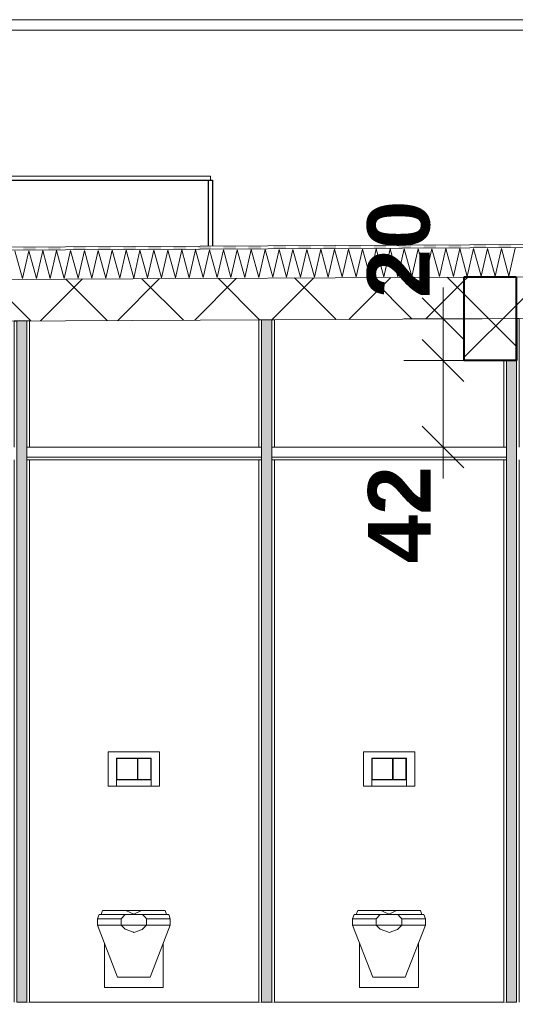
# Model space of a CAD drawing. Header units: millimetres. Extents: x -58263 to 69124, y -53000 to 22363.
# Tile 18 of 29: x -19013 to -16636, y 3550 to 8270. Entities that reach past the tile are written whole.
import ezdxf

# ---------------------------------------------------------------- set-up
doc = ezdxf.new("R2010")
doc.units = ezdxf.units.MM
doc.header["$MEASUREMENT"] = 0
doc.linetypes.add('Wipeout_Contour', pattern=[1000, 0, -1000])
for name, color, linetype in [('Nouveau_2D - Cotations pour 100ème', 7, 'Continuous'), ('Nouveau__Constr - Poutres', 7, 'Continuous'), ('Nouveau__Murs ext - Bardages', 7, 'Continuous'), ('Nouveau__Murs int non porteurs - Cloisons', 7, 'Continuous'), ('Nouveau__Plafonds', 7, 'Continuous'), ('Nouveau__Sols - Dalles', 7, 'Continuous'), ('Nouveau__Toits - Toitures', 7, 'Continuous'), ('Nouveau_Eq tech - App Sanitaire', 7, 'Continuous'), ('Nouveau_Exter - Environnement', 7, 'Continuous')]:
    doc.layers.add(name, color=color, linetype=linetype)
doc.styles.add('STYLE_GENERE_2', font='arial.ttf')
doc.dimstyles.new('STYLE_GENERE__1', dxfattribs={"dimtxt": 300, "dimasz": 190, "dimexe": 0.18, "dimexo": 989.657151, "dimgap": 0, "dimtad": 1, "dimlfac": 0.001, "dimzin": 0, "dimdsep": 46, "dimtxsty": 'STYLE_GENERE_2', "dimblk": 'ARROWHEAD_6', "dimblk1": 'ARROWHEAD_6', "dimblk2": 'ARROWHEAD_6', "dimcen": 0.09, "dimclrd": 7, "dimclre": 7, "dimclrt": 7, "dimazin": 0, "dimtfac": 1, "dimtdec": 4, "dimtmove": 0, "dimatfit": 3, "dimfxl": 0, "dimtolj": 1, "dimtzin": 0, "dimarcsym": 0})
doc.dimstyles.new('STYLE_GENERE__4', dxfattribs={"dimtxt": 300, "dimasz": 190, "dimexe": 0.18, "dimexo": 5949.227272, "dimgap": 0, "dimtad": 1, "dimlfac": 0.001, "dimzin": 0, "dimdsep": 46, "dimtxsty": 'STYLE_GENERE_2', "dimblk": 'ARROWHEAD_6', "dimblk1": 'ARROWHEAD_6', "dimblk2": 'ARROWHEAD_6', "dimcen": 0.09, "dimclrd": 7, "dimclre": 7, "dimclrt": 7, "dimazin": 0, "dimtfac": 1, "dimtdec": 4, "dimtmove": 0, "dimatfit": 3, "dimfxl": 0, "dimtolj": 1, "dimtzin": 0, "dimarcsym": 0})
pattern_1 = [(45, (0, 0), (-183.8478, 183.8478), []), (135, (0, 0), (183.8478, 183.8478), [])]

# ---------------------------------------------------------------- blocks, each defined once
blk = doc.blocks.new('Élément de coupe_21')
at = {"layer": 'Nouveau__Murs ext - Bardages', "color": 7, "linetype": 'Continuous', "lineweight": 13}
for p, q in [((-11184.6, 8270), (-27030.6, 8270)), ((-11184.6, 8220), (-27030.6, 8220))]:
    blk.add_line(p, q, dxfattribs=at)
blk = doc.blocks.new('Élément de coupe_22')
at = {"layer": 'Nouveau__Sols - Dalles', "color": 7, "linetype": 'Continuous', "lineweight": 5}
for p, q in [((-18965.6, 3560), (-18978.6, 3560)), ((-17865.6, 3560), (-18965.6, 3560)), ((-17852.6, 3560), (-17865.6, 3560)), ((-17791.6, 3560), (-17804.6, 3560)), ((-16691.6, 3560), (-17791.6, 3560)), ((-16678.6, 3560), (-16691.6, 3560))]:
    blk.add_line(p, q, dxfattribs=at)
blk = doc.blocks.new('*X35')
at = {"layer": 'Nouveau__Murs int non porteurs - Cloisons', "linetype": 'Continuous', "lineweight": 5}
blk.add_hatch(color=250, dxfattribs=at).paths.add_polyline_path([(-16678.6, 3560), (-16630.6, 3560), (-16630.6, 6160), (-16630.6, 6221), (-16630.6, 6837.6), (-16632.6, 6837.6), (-16632.6, 6636.2), (-16678.6, 6636.2), (-16678.6, 6221), (-16678.6, 6160)])
blk = doc.blocks.new('Élément de coupe_25')
at = {"color": 254, "linetype": 'Wipeout_Contour', "lineweight": 0, "ltscale": 71450.507758}
blk.add_wipeout([(-16617.6, 6837.6), (-16630.6, 6837.6), (-16630.6, 6221), (-16617.6, 6221)], dxfattribs=at).dxf.layer = 'Nouveau__Murs int non porteurs - Cloisons'
at = {"color": 254, "linetype": 'Wipeout_Contour', "lineweight": 0, "ltscale": 71526.901369}
blk.add_wipeout([(-16691.6, 6221), (-16678.6, 6221), (-16678.6, 6636.2), (-16691.6, 6636.2)], dxfattribs=at).dxf.layer = 'Nouveau__Murs int non porteurs - Cloisons'
at = {"color": 254, "linetype": 'Wipeout_Contour', "lineweight": 0, "ltscale": 69693.022886}
blk.add_wipeout([(-16691.6, 3560), (-16678.6, 3560), (-16678.6, 6160), (-16691.6, 6160)], dxfattribs=at).dxf.layer = 'Nouveau__Murs int non porteurs - Cloisons'
at = {"color": 254, "linetype": 'Wipeout_Contour', "lineweight": 0, "ltscale": 69459.294242}
blk.add_wipeout([(-16617.6, 6160), (-16630.6, 6160), (-16630.6, 3560), (-16617.6, 3560)], dxfattribs=at).dxf.layer = 'Nouveau__Murs int non porteurs - Cloisons'
at = {"color": 254, "linetype": 'Wipeout_Contour', "lineweight": 0, "ltscale": 176957.238249}
blk.add_wipeout([(-16678.6, 3560), (-16630.6, 3560), (-16630.6, 6160), (-16630.6, 6221), (-16630.6, 6837.6), (-16632.6, 6837.6), (-16632.6, 6636.2), (-16678.6, 6636.2), (-16678.6, 6221), (-16678.6, 6160)], dxfattribs=at).dxf.layer = 'Nouveau__Murs int non porteurs - Cloisons'
at = {"layer": 'Nouveau__Murs int non porteurs - Cloisons', "color": 7, "linetype": 'Continuous', "lineweight": 13}
for p, q in [((-16630.6, 6837.6), (-16632.6, 6837.6)), ((-16630.6, 3560), (-16678.6, 3560))]:
    blk.add_line(p, q, dxfattribs=at)
at = {"layer": 'Nouveau__Murs int non porteurs - Cloisons', "color": 7, "linetype": 'Continuous', "lineweight": 5}
for p, q in [((-16617.6, 6837.6), (-16630.6, 6837.6)), ((-16617.6, 6837.6), (-16617.6, 6221)), ((-16691.6, 6636.2), (-16691.6, 6221)), ((-16691.6, 6160), (-16691.6, 3560)), ((-16617.6, 6160), (-16617.6, 3560))]:
    blk.add_line(p, q, dxfattribs=at)
at = {"layer": 'Nouveau__Murs int non porteurs - Cloisons', "color": 7, "linetype": 'Continuous', "lineweight": 13, "flags": 128}
for points in [[(-16630.6, 6837.6), (-16630.6, 6221), (-16630.6, 6173), (-16630.6, 6160), (-16630.6, 3560)], [(-16678.6, 6636.2), (-16678.6, 6221), (-16678.6, 6173), (-16678.6, 6160), (-16678.6, 3560)]]:
    blk.add_lwpolyline(points, dxfattribs=at)
at = {"layer": 'Nouveau__Murs int non porteurs - Cloisons', "lineweight": 0}
blk.add_blockref('*X35', (0, 0), dxfattribs=at)
blk = doc.blocks.new('Élément de coupe_28')
at = {"layer": 'Nouveau_Exter - Environnement', "color": 7, "linetype": 'Continuous', "lineweight": 30}
for p, q in [((-18107.6, 7500), (-18097.6, 7500)), ((-18097.6, 7500), (-18087.6, 7500)), ((-18087.6, 7500), (-18087.6, 7185.2))]:
    blk.add_line(p, q, dxfattribs=at)
blk = doc.blocks.new('Élément de coupe_29')
at = {"layer": 'Nouveau_Exter - Environnement', "color": 7, "linetype": 'Continuous', "lineweight": 30}
for p, q in [((-20107.6, 7500), (-20107.6, 7175.1)), ((-20107.6, 7500), (-18107.6, 7500)), ((-18107.6, 7185.1), (-18107.6, 7500))]:
    blk.add_line(p, q, dxfattribs=at)
blk = doc.blocks.new('Élément de coupe_70')
at = {"layer": 'Nouveau__Sols - Dalles', "color": 7, "linetype": 'Continuous', "lineweight": 13}
for p, q in [((-20124.6, 7500), (-20124.6, 7520)), ((-20124.6, 7520), (-18097.6, 7520)), ((-18097.6, 7500), (-18097.6, 7520)), ((-20124.6, 7500), (-20107.6, 7500))]:
    blk.add_line(p, q, dxfattribs=at)
blk = doc.blocks.new('*X91')
at = {"layer": 'Nouveau__Murs int non porteurs - Cloisons', "linetype": 'Continuous', "lineweight": 5}
blk.add_hatch(color=250, dxfattribs=at).paths.add_polyline_path([(-17852.6, 6221), (-17852.6, 6160), (-17852.6, 3560), (-17804.6, 3560), (-17804.6, 6160), (-17804.6, 6221), (-17804.6, 6831.7), (-17852.6, 6831.7)])
blk = doc.blocks.new('Élément de coupe_78')
at = {"color": 254, "linetype": 'Wipeout_Contour', "lineweight": 0, "ltscale": 76065.405405}
blk.add_wipeout([(-17852.6, 6831.7), (-17865.6, 6831.7), (-17865.6, 6221), (-17852.6, 6221)], dxfattribs=at).dxf.layer = 'Nouveau__Murs int non porteurs - Cloisons'
at = {"color": 254, "linetype": 'Wipeout_Contour', "lineweight": 0, "ltscale": 75836.293948}
blk.add_wipeout([(-17804.6, 6221), (-17791.6, 6221), (-17791.6, 6831.7), (-17804.6, 6831.7)], dxfattribs=at).dxf.layer = 'Nouveau__Murs int non porteurs - Cloisons'
at = {"color": 254, "linetype": 'Wipeout_Contour', "lineweight": 0, "ltscale": 74204.048646}
blk.add_wipeout([(-17852.6, 6160), (-17865.6, 6160), (-17865.6, 3560), (-17852.6, 3560)], dxfattribs=at).dxf.layer = 'Nouveau__Murs int non porteurs - Cloisons'
at = {"color": 254, "linetype": 'Wipeout_Contour', "lineweight": 0, "ltscale": 73969.099506}
blk.add_wipeout([(-17804.6, 3560), (-17791.6, 3560), (-17791.6, 6160), (-17804.6, 6160)], dxfattribs=at).dxf.layer = 'Nouveau__Murs int non porteurs - Cloisons'
at = {"color": 254, "linetype": 'Wipeout_Contour', "lineweight": 0, "ltscale": 150037.86842}
blk.add_wipeout([(-17852.6, 6221), (-17852.6, 6160), (-17852.6, 3560), (-17804.6, 3560), (-17804.6, 6160), (-17804.6, 6221), (-17804.6, 6831.7), (-17852.6, 6831.7)], dxfattribs=at).dxf.layer = 'Nouveau__Murs int non porteurs - Cloisons'
at = {"layer": 'Nouveau__Murs int non porteurs - Cloisons', "color": 7, "linetype": 'Continuous', "lineweight": 5}
for p, q in [((-17865.6, 6831.7), (-17865.6, 6221)), ((-17852.6, 6831.7), (-17865.6, 6831.7)), ((-17791.6, 6831.7), (-17804.6, 6831.7)), ((-17791.6, 6831.7), (-17791.6, 6221)), ((-17865.6, 6160), (-17865.6, 3560)), ((-17791.6, 6160), (-17791.6, 3560))]:
    blk.add_line(p, q, dxfattribs=at)
at = {"layer": 'Nouveau__Murs int non porteurs - Cloisons', "color": 7, "linetype": 'Continuous', "lineweight": 13}
for p, q in [((-17804.6, 6831.7), (-17852.6, 6831.7)), ((-17804.6, 3560), (-17852.6, 3560))]:
    blk.add_line(p, q, dxfattribs=at)
at = {"layer": 'Nouveau__Murs int non porteurs - Cloisons', "color": 7, "linetype": 'Continuous', "lineweight": 13, "flags": 128}
for points in [[(-17852.6, 6831.7), (-17852.6, 6221), (-17852.6, 6173), (-17852.6, 6160), (-17852.6, 3560)], [(-17804.6, 6831.7), (-17804.6, 6221), (-17804.6, 6173), (-17804.6, 6160), (-17804.6, 3560)]]:
    blk.add_lwpolyline(points, dxfattribs=at)
at = {"layer": 'Nouveau__Murs int non porteurs - Cloisons', "lineweight": 0}
blk.add_blockref('*X91', (0, 0), dxfattribs=at)
blk = doc.blocks.new('*X93')
at = {"layer": 'Nouveau__Murs int non porteurs - Cloisons', "linetype": 'Continuous', "lineweight": 5}
blk.add_hatch(color=250, dxfattribs=at).paths.add_polyline_path([(-19026.6, 6221), (-19026.6, 6160), (-19026.6, 3560), (-18978.6, 3560), (-18978.6, 6160), (-18978.6, 6221), (-18978.6, 6825.8), (-19026.6, 6825.8)])
blk = doc.blocks.new('Élément de coupe_79')
at = {"color": 254, "linetype": 'Wipeout_Contour', "lineweight": 0, "ltscale": 80487.937225}
blk.add_wipeout([(-19026.6, 6825.8), (-19039.6, 6825.8), (-19039.6, 6221), (-19026.6, 6221)], dxfattribs=at).dxf.layer = 'Nouveau__Murs int non porteurs - Cloisons'
at = {"color": 254, "linetype": 'Wipeout_Contour', "lineweight": 0, "ltscale": 80257.17505}
blk.add_wipeout([(-18978.6, 6221), (-18965.6, 6221), (-18965.6, 6825.8), (-18978.6, 6825.8)], dxfattribs=at).dxf.layer = 'Nouveau__Murs int non porteurs - Cloisons'
at = {"color": 254, "linetype": 'Wipeout_Contour', "lineweight": 0, "ltscale": 78736.457493}
blk.add_wipeout([(-19026.6, 6160), (-19039.6, 6160), (-19039.6, 3560), (-19026.6, 3560)], dxfattribs=at).dxf.layer = 'Nouveau__Murs int non porteurs - Cloisons'
at = {"color": 254, "linetype": 'Wipeout_Contour', "lineweight": 0, "ltscale": 78500.489283}
blk.add_wipeout([(-18978.6, 3560), (-18965.6, 3560), (-18965.6, 6160), (-18978.6, 6160)], dxfattribs=at).dxf.layer = 'Nouveau__Murs int non porteurs - Cloisons'
at = {"color": 254, "linetype": 'Wipeout_Contour', "lineweight": 0, "ltscale": 158991.452184}
blk.add_wipeout([(-19026.6, 6221), (-19026.6, 6160), (-19026.6, 3560), (-18978.6, 3560), (-18978.6, 6160), (-18978.6, 6221), (-18978.6, 6825.8), (-19026.6, 6825.8)], dxfattribs=at).dxf.layer = 'Nouveau__Murs int non porteurs - Cloisons'
at = {"layer": 'Nouveau__Murs int non porteurs - Cloisons', "color": 7, "linetype": 'Continuous', "lineweight": 5}
for p, q in [((-19039.6, 6825.8), (-19039.6, 6221)), ((-19026.6, 6825.8), (-19039.6, 6825.8)), ((-18965.6, 6825.8), (-18978.6, 6825.8)), ((-18965.6, 6825.8), (-18965.6, 6221)), ((-19039.6, 6160), (-19039.6, 3560)), ((-18965.6, 6160), (-18965.6, 3560))]:
    blk.add_line(p, q, dxfattribs=at)
at = {"layer": 'Nouveau__Murs int non porteurs - Cloisons', "color": 7, "linetype": 'Continuous', "lineweight": 13}
for p, q in [((-18978.6, 6825.8), (-19026.6, 6825.8)), ((-18978.6, 3560), (-19026.6, 3560))]:
    blk.add_line(p, q, dxfattribs=at)
at = {"layer": 'Nouveau__Murs int non porteurs - Cloisons', "color": 7, "linetype": 'Continuous', "lineweight": 13, "flags": 128}
for points in [[(-19026.6, 6825.8), (-19026.6, 6221), (-19026.6, 6173), (-19026.6, 6160), (-19026.6, 3560)], [(-18978.6, 6825.8), (-18978.6, 6221), (-18978.6, 6173), (-18978.6, 6160), (-18978.6, 3560)]]:
    blk.add_lwpolyline(points, dxfattribs=at)
at = {"layer": 'Nouveau__Murs int non porteurs - Cloisons', "lineweight": 0}
blk.add_blockref('*X93', (0, 0), dxfattribs=at)
blk = doc.blocks.new('Élément de coupe_89')
at = {"layer": 'Nouveau_Eq tech - App Sanitaire', "color": 251, "linetype": 'Continuous', "lineweight": 13}
for p, q in [((-18342.6, 4760), (-18588.6, 4760)), ((-18588.6, 4760), (-18588.6, 4596)), ((-18548.6, 4596), (-18548.6, 4730)), ((-18548.6, 4730), (-18382.6, 4730)), ((-18448.6, 4728), (-18546.6, 4728)), ((-18546.6, 4728), (-18546.6, 4628)), ((-18448.6, 4628), (-18448.6, 4728)), ((-18446.6, 4728), (-18446.6, 4628)), ((-18384.6, 4728), (-18446.6, 4728)), ((-18384.6, 4628), (-18384.6, 4728)), ((-18382.6, 4730), (-18382.6, 4596)), ((-18342.6, 4596), (-18342.6, 4760)), ((-18548.6, 4626), (-18382.6, 4626)), ((-18546.6, 4628), (-18448.6, 4628)), ((-18446.6, 4628), (-18384.6, 4628)), ((-18588.6, 4596), (-18548.6, 4596)), ((-18548.6, 4596), (-18382.6, 4596)), ((-18382.6, 4596), (-18342.6, 4596)), ((-18640.4, 3960), (-18632.6, 3980)), ((-18632.6, 3980), (-18628.4, 3980)), ((-18628.4, 3980), (-18618.6, 3980)), ((-18622.9, 3980), (-18615.9, 4000)), ((-18618.6, 3980), (-18603.4, 3980)), ((-18615.9, 4000), (-18612.1, 4000)), ((-18612.1, 4000), (-18603.3, 4000)), ((-18603.4, 3980), (-18579.4, 3980)), ((-18603.3, 4000), (-18589.6, 4000)), ((-18589.6, 4000), (-18568, 4000)), ((-18579.4, 3980), (-18546.6, 3980)), ((-18568, 4000), (-18538.5, 4000)), ((-18546.6, 3980), (-18507.8, 3980)), ((-18538.5, 4000), (-18503.6, 4000)), ((-18427.5, 4000), (-18392.6, 4000)), ((-18423.3, 3980), (-18384.5, 3980)), ((-18392.6, 4000), (-18363.2, 4000)), ((-18384.5, 3980), (-18351.8, 3980)), ((-18363.2, 4000), (-18341.5, 4000)), ((-18351.8, 3980), (-18327.8, 3980)), ((-18341.5, 4000), (-18327.9, 4000)), ((-18327.9, 4000), (-18319, 4000)), ((-18327.8, 3980), (-18312.6, 3980)), ((-18319, 4000), (-18315.2, 4000)), ((-18308.2, 3980), (-18315.2, 4000)), ((-18312.6, 3980), (-18302.8, 3980)), ((-18302.8, 3980), (-18298.5, 3980)), ((-18290.7, 3960), (-18298.5, 3980)), ((-18640.4, 3930), (-18640.4, 3960)), ((-18640.4, 3960), (-18636, 3960)), ((-18640.4, 3930), (-18636, 3930)), ((-18543.4, 3680), (-18640.4, 3930)), ((-18636, 3960), (-18626, 3960)), ((-18636, 3930), (-18626, 3930)), ((-18626, 3960), (-18610.3, 3960)), ((-18626, 3930), (-18610.3, 3930)), ((-18610.3, 3960), (-18585.1, 3960)), ((-18610.3, 3930), (-18585.1, 3930)), ((-18585.1, 3960), (-18550.7, 3960)), ((-18585.1, 3930), (-18550.7, 3930)), ((-18550.7, 3960), (-18526.9, 3960)), ((-18550.7, 3930), (-18526.9, 3930)), ((-18404.2, 3960), (-18380.4, 3960)), ((-18404.2, 3930), (-18380.4, 3930)), ((-18387.7, 3680), (-18290.7, 3930)), ((-18380.4, 3960), (-18346, 3960)), ((-18380.4, 3930), (-18346, 3930)), ((-18346, 3960), (-18320.8, 3960)), ((-18346, 3930), (-18320.8, 3930)), ((-18320.8, 3960), (-18305.2, 3960)), ((-18320.8, 3930), (-18305.2, 3930)), ((-18305.2, 3960), (-18295.1, 3960)), ((-18305.2, 3930), (-18295.1, 3930)), ((-18295.1, 3960), (-18290.7, 3960)), ((-18295.1, 3930), (-18290.7, 3930)), ((-18290.7, 3930), (-18290.7, 3960)), ((-18606.6, 3630), (-18606.6, 3842.9)), ((-18324.5, 3630), (-18324.5, 3842.9)), ((-18543.4, 3680), (-18540.5, 3680)), ((-18540.5, 3680), (-18533.8, 3680)), ((-18533.8, 3680), (-18523.4, 3680)), ((-18523.4, 3680), (-18513.3, 3680)), ((-18513.3, 3680), (-18499.6, 3680)), ((-18499.6, 3680), (-18483.3, 3680)), ((-18483.3, 3680), (-18465.6, 3680)), ((-18465.6, 3680), (-18447.9, 3680)), ((-18447.9, 3680), (-18431.5, 3680)), ((-18431.5, 3680), (-18417.8, 3680)), ((-18417.8, 3680), (-18407.7, 3680)), ((-18407.7, 3680), (-18397.3, 3680)), ((-18397.3, 3680), (-18390.6, 3680)), ((-18390.6, 3680), (-18387.7, 3680)), ((-18606.6, 3630), (-18324.5, 3630))]:
    blk.add_line(p, q, dxfattribs=at)
at = {"layer": 'Nouveau_Eq tech - App Sanitaire', "color": 7, "linetype": 'Continuous', "lineweight": 18}
for p, q in [((-18423.3, 3980), (-18507.8, 3980)), ((-18427.5, 4000), (-18503.6, 4000)), ((-18427.5, 4000), (-18427.6, 3999.9)), ((-18526.9, 3960), (-18526.9, 3930)), ((-18404.2, 3930), (-18526.9, 3930)), ((-18423.4, 3909.8), (-18404.2, 3930)), ((-18404.2, 3960), (-18404.2, 3930))]:
    blk.add_line(p, q, dxfattribs=at)
at = {"layer": 'Nouveau_Eq tech - App Sanitaire', "color": 7, "linetype": 'Continuous', "lineweight": 18, "flags": 128}
for points in [[(-18507.8, 3980), (-18507.9, 3979.9), (-18526.9, 3960)], [(-18503.6, 4000), (-18503.6, 4000), (-18503.5, 3999.9)], [(-18503.5, 3999.9), (-18483.6, 3990.9), (-18465.6, 3982.8)], [(-18427.6, 3999.9), (-18429.3, 3999.1), (-18465.6, 3982.8)], [(-18423.3, 3980), (-18410.1, 3966.1), (-18404.2, 3960)], [(-18526.9, 3930), (-18509.1, 3911.3), (-18507.7, 3909.8)], [(-18507.7, 3909.8), (-18468, 3895.5), (-18465.6, 3894.6)], [(-18465.6, 3894.6), (-18425, 3909.3), (-18423.4, 3909.8)]]:
    blk.add_lwpolyline(points, dxfattribs=at)
blk = doc.blocks.new('Élément de coupe_90')
at = {"layer": 'Nouveau_Eq tech - App Sanitaire', "color": 251, "linetype": 'Continuous', "lineweight": 13}
for p, q in [((-17118.6, 4760), (-17364.6, 4760)), ((-17364.6, 4760), (-17364.6, 4596)), ((-17324.6, 4596), (-17324.6, 4730)), ((-17324.6, 4730), (-17158.6, 4730)), ((-17224.6, 4728), (-17322.6, 4728)), ((-17322.6, 4728), (-17322.6, 4628)), ((-17224.6, 4628), (-17224.6, 4728)), ((-17222.6, 4728), (-17222.6, 4628)), ((-17160.6, 4728), (-17222.6, 4728)), ((-17160.6, 4628), (-17160.6, 4728)), ((-17158.6, 4730), (-17158.6, 4596)), ((-17118.6, 4596), (-17118.6, 4760)), ((-17324.6, 4626), (-17158.6, 4626)), ((-17322.6, 4628), (-17224.6, 4628)), ((-17222.6, 4628), (-17160.6, 4628)), ((-17364.6, 4596), (-17324.6, 4596)), ((-17324.6, 4596), (-17158.6, 4596)), ((-17158.6, 4596), (-17118.6, 4596)), ((-17416.4, 3960), (-17408.6, 3980)), ((-17408.6, 3980), (-17404.4, 3980)), ((-17404.4, 3980), (-17394.6, 3980)), ((-17398.9, 3980), (-17391.9, 4000)), ((-17394.6, 3980), (-17379.4, 3980)), ((-17391.9, 4000), (-17388.1, 4000)), ((-17388.1, 4000), (-17379.3, 4000)), ((-17379.4, 3980), (-17355.4, 3980)), ((-17379.3, 4000), (-17365.6, 4000)), ((-17365.6, 4000), (-17344, 4000)), ((-17355.4, 3980), (-17322.6, 3980)), ((-17344, 4000), (-17314.5, 4000)), ((-17322.6, 3980), (-17283.8, 3980)), ((-17314.5, 4000), (-17279.6, 4000)), ((-17203.5, 4000), (-17168.6, 4000)), ((-17199.3, 3980), (-17160.5, 3980)), ((-17168.6, 4000), (-17139.2, 4000)), ((-17160.5, 3980), (-17127.8, 3980)), ((-17139.2, 4000), (-17117.5, 4000)), ((-17127.8, 3980), (-17103.8, 3980)), ((-17117.5, 4000), (-17103.9, 4000)), ((-17103.9, 4000), (-17095, 4000)), ((-17103.8, 3980), (-17088.6, 3980)), ((-17095, 4000), (-17091.2, 4000)), ((-17084.2, 3980), (-17091.2, 4000)), ((-17088.6, 3980), (-17078.8, 3980)), ((-17078.8, 3980), (-17074.5, 3980)), ((-17066.7, 3960), (-17074.5, 3980)), ((-17416.4, 3930), (-17416.4, 3960)), ((-17416.4, 3960), (-17412, 3960)), ((-17416.4, 3930), (-17412, 3930)), ((-17319.4, 3680), (-17416.4, 3930)), ((-17412, 3960), (-17402, 3960)), ((-17412, 3930), (-17402, 3930)), ((-17402, 3960), (-17386.3, 3960)), ((-17402, 3930), (-17386.3, 3930)), ((-17386.3, 3960), (-17361.1, 3960)), ((-17386.3, 3930), (-17361.1, 3930)), ((-17361.1, 3960), (-17326.7, 3960)), ((-17361.1, 3930), (-17326.7, 3930)), ((-17326.7, 3960), (-17302.9, 3960)), ((-17326.7, 3930), (-17302.9, 3930)), ((-17180.2, 3960), (-17156.4, 3960)), ((-17180.2, 3930), (-17156.4, 3930)), ((-17163.7, 3680), (-17066.7, 3930)), ((-17156.4, 3960), (-17122, 3960)), ((-17156.4, 3930), (-17122, 3930)), ((-17122, 3960), (-17096.8, 3960)), ((-17122, 3930), (-17096.8, 3930)), ((-17096.8, 3960), (-17081.2, 3960)), ((-17096.8, 3930), (-17081.2, 3930)), ((-17081.2, 3960), (-17071.1, 3960)), ((-17081.2, 3930), (-17071.1, 3930)), ((-17071.1, 3960), (-17066.7, 3960)), ((-17071.1, 3930), (-17066.7, 3930)), ((-17066.7, 3930), (-17066.7, 3960)), ((-17382.6, 3630), (-17382.6, 3842.9)), ((-17100.5, 3630), (-17100.5, 3842.9)), ((-17319.4, 3680), (-17316.5, 3680)), ((-17316.5, 3680), (-17309.8, 3680)), ((-17309.8, 3680), (-17299.4, 3680)), ((-17299.4, 3680), (-17289.3, 3680)), ((-17289.3, 3680), (-17275.6, 3680)), ((-17275.6, 3680), (-17259.3, 3680)), ((-17259.3, 3680), (-17241.6, 3680)), ((-17241.6, 3680), (-17223.9, 3680)), ((-17223.9, 3680), (-17207.5, 3680)), ((-17207.5, 3680), (-17193.8, 3680)), ((-17193.8, 3680), (-17183.7, 3680)), ((-17183.7, 3680), (-17173.3, 3680)), ((-17173.3, 3680), (-17166.6, 3680)), ((-17166.6, 3680), (-17163.7, 3680)), ((-17382.6, 3630), (-17100.5, 3630))]:
    blk.add_line(p, q, dxfattribs=at)
at = {"layer": 'Nouveau_Eq tech - App Sanitaire', "color": 7, "linetype": 'Continuous', "lineweight": 18}
for p, q in [((-17199.3, 3980), (-17283.8, 3980)), ((-17203.5, 4000), (-17279.6, 4000)), ((-17203.5, 4000), (-17203.6, 3999.9)), ((-17302.9, 3960), (-17302.9, 3930)), ((-17180.2, 3930), (-17302.9, 3930)), ((-17199.4, 3909.8), (-17180.2, 3930)), ((-17180.2, 3960), (-17180.2, 3930))]:
    blk.add_line(p, q, dxfattribs=at)
at = {"layer": 'Nouveau_Eq tech - App Sanitaire', "color": 7, "linetype": 'Continuous', "lineweight": 18, "flags": 128}
for points in [[(-17283.8, 3980), (-17283.9, 3979.9), (-17302.9, 3960)], [(-17279.6, 4000), (-17279.6, 4000), (-17279.5, 3999.9)], [(-17279.5, 3999.9), (-17259.6, 3990.9), (-17241.6, 3982.8)], [(-17203.6, 3999.9), (-17205.3, 3999.1), (-17241.6, 3982.8)], [(-17199.3, 3980), (-17186.1, 3966.1), (-17180.2, 3960)], [(-17302.9, 3930), (-17285.1, 3911.3), (-17283.7, 3909.8)], [(-17283.7, 3909.8), (-17244, 3895.5), (-17241.6, 3894.6)], [(-17241.6, 3894.6), (-17201, 3909.3), (-17199.4, 3909.8)]]:
    blk.add_lwpolyline(points, dxfattribs=at)
blk = doc.blocks.new('Élément de coupe_116')
at = {"layer": 'Nouveau__Constr - Poutres', "linetype": 'Continuous', "lineweight": 35}
h = blk.add_hatch(dxfattribs=at)
h.set_pattern_fill('Béton', style=0, pattern_type=2)
h.set_pattern_definition(pattern_1)
h.paths.add_polyline_path([(-16632.6, 7036.2), (-16882.6, 7036.2), (-16882.6, 6636.2), (-16632.6, 6636.2)])
at = {"layer": 'Nouveau__Constr - Poutres', "color": 7, "linetype": 'Continuous', "lineweight": 40}
for p, q in [((-16882.6, 7036.2), (-16882.6, 6636.2)), ((-16632.6, 7036.2), (-16882.6, 7036.2)), ((-16632.6, 7036.2), (-16632.6, 6837.6)), ((-16632.6, 6837.6), (-16632.6, 6636.2)), ((-16691.6, 6636.2), (-16882.6, 6636.2))]:
    blk.add_line(p, q, dxfattribs=at)
at = {"layer": 'Nouveau__Constr - Poutres', "color": 7, "linetype": 'Continuous', "lineweight": 40, "flags": 128}
blk.add_lwpolyline([(-16632.6, 6636.2), (-16678.6, 6636.2), (-16691.6, 6636.2)], dxfattribs=at)
blk = doc.blocks.new('Élément de coupe_155')
at = {"layer": 'Nouveau__Plafonds', "color": 7, "linetype": 'Continuous', "lineweight": 5}
for p, q in [((-18965.6, 6221), (-18978.6, 6221)), ((-17865.6, 6221), (-18965.6, 6221)), ((-17852.6, 6221), (-17865.6, 6221)), ((-17791.6, 6221), (-17804.6, 6221)), ((-16691.6, 6221), (-17791.6, 6221)), ((-16678.6, 6221), (-16691.6, 6221)), ((-17852.6, 6173), (-18978.6, 6173)), ((-18965.6, 6160), (-18978.6, 6160)), ((-17865.6, 6160), (-18965.6, 6160)), ((-17852.6, 6160), (-17865.6, 6160)), ((-16678.6, 6173), (-17804.6, 6173)), ((-17791.6, 6160), (-17804.6, 6160)), ((-16691.6, 6160), (-17791.6, 6160)), ((-16678.6, 6160), (-16691.6, 6160))]:
    blk.add_line(p, q, dxfattribs=at)
blk = doc.blocks.new('*X180')
at = {"layer": 'Nouveau__Toits - Toitures', "color": 250, "linetype": 'Continuous', "lineweight": 5}
for p, q in [((-19036, 7162.1), (-18999.7, 7029)), ((-18999.7, 7029), (-18969.4, 7162.4)), ((-18969.4, 7162.4), (-18933, 7029.4)), ((-18933, 7029.4), (-18902.7, 7162.8)), ((-18902.7, 7162.8), (-18866.3, 7029.7)), ((-18866.3, 7029.7), (-18836.1, 7163.1)), ((-18836.1, 7163.1), (-18799.7, 7030)), ((-18799.7, 7030), (-18769.4, 7163.4)), ((-18769.4, 7163.4), (-18733, 7030.4)), ((-18733, 7030.4), (-18702.7, 7163.8)), ((-18702.7, 7163.8), (-18666.3, 7030.7)), ((-18666.3, 7030.7), (-18636.1, 7164.1)), ((-18636.1, 7164.1), (-18599.7, 7031)), ((-18599.7, 7031), (-18569.4, 7164.4)), ((-18569.4, 7164.4), (-18533, 7031.4)), ((-18533, 7031.4), (-18502.7, 7164.8)), ((-18502.7, 7164.8), (-18466.4, 7031.7)), ((-18466.4, 7031.7), (-18436.1, 7165.1)), ((-18436.1, 7165.1), (-18399.7, 7032)), ((-18399.7, 7032), (-18369.4, 7165.4)), ((-18369.4, 7165.4), (-18333, 7032.4)), ((-18333, 7032.4), (-18302.7, 7165.8)), ((-18302.7, 7165.8), (-18266.4, 7032.7)), ((-18266.4, 7032.7), (-18236.1, 7166.1)), ((-18236.1, 7166.1), (-18199.7, 7033)), ((-18199.7, 7033), (-18169.4, 7166.4)), ((-18169.4, 7166.4), (-18133, 7033.4)), ((-18133, 7033.4), (-18102.7, 7166.8)), ((-18102.7, 7166.8), (-18066.4, 7033.7)), ((-18066.4, 7033.7), (-18036.1, 7167.1)), ((-18036.1, 7167.1), (-17999.7, 7034)), ((-17999.7, 7034), (-17969.4, 7167.4)), ((-17969.4, 7167.4), (-17933, 7034.4)), ((-17933, 7034.4), (-17902.7, 7167.8)), ((-17902.7, 7167.8), (-17866.4, 7034.7)), ((-17866.4, 7034.7), (-17836.1, 7168.1)), ((-17836.1, 7168.1), (-17799.7, 7035)), ((-17799.7, 7035), (-17769.4, 7168.4)), ((-17769.4, 7168.4), (-17733, 7035.4)), ((-17733, 7035.4), (-17702.7, 7168.8)), ((-17702.7, 7168.8), (-17666.4, 7035.7)), ((-17666.4, 7035.7), (-17636.1, 7169.1)), ((-17636.1, 7169.1), (-17599.7, 7036)), ((-17599.7, 7036), (-17569.4, 7169.4)), ((-17569.4, 7169.4), (-17533, 7036.4)), ((-17533, 7036.4), (-17502.7, 7169.8)), ((-17502.7, 7169.8), (-17466.4, 7036.7)), ((-17466.4, 7036.7), (-17436.1, 7170.1)), ((-17436.1, 7170.1), (-17399.7, 7037)), ((-17399.7, 7037), (-17369.4, 7170.4)), ((-17369.4, 7170.4), (-17333, 7037.4)), ((-17333, 7037.4), (-17302.7, 7170.8)), ((-17302.7, 7170.8), (-17266.4, 7037.7)), ((-17266.4, 7037.7), (-17236.1, 7171.1)), ((-17236.1, 7171.1), (-17199.7, 7038)), ((-17199.7, 7038), (-17169.4, 7171.4)), ((-17169.4, 7171.4), (-17133, 7038.4)), ((-17133, 7038.4), (-17102.7, 7171.8)), ((-17102.7, 7171.8), (-17066.4, 7038.7)), ((-17066.4, 7038.7), (-17036.1, 7172.1)), ((-17036.1, 7172.1), (-16999.7, 7039)), ((-16999.7, 7039), (-16969.4, 7172.4)), ((-16969.4, 7172.4), (-16933, 7039.4)), ((-16933, 7039.4), (-16902.7, 7172.8)), ((-16902.7, 7172.8), (-16866.4, 7039.7)), ((-16866.4, 7039.7), (-16836.1, 7173.1)), ((-16836.1, 7173.1), (-16799.7, 7040)), ((-16799.7, 7040), (-16769.4, 7173.4)), ((-16769.4, 7173.4), (-16733, 7040.4)), ((-16733, 7040.4), (-16702.7, 7173.8)), ((-16702.7, 7173.8), (-16666.4, 7040.7)), ((-16666.4, 7040.7), (-16636.1, 7174.1))]:
    blk.add_line(p, q, dxfattribs=at)
blk = doc.blocks.new('*X181')
at = {"layer": 'Nouveau__Toits - Toitures', "linetype": 'Continuous', "lineweight": 15}
for points in [[(-18996, 7180.7), (-18996, 7165.7), (-18936, 7166), (-18936, 7181)], [(-18876, 7181.3), (-18876, 7166.3), (-18816, 7166.6), (-18816, 7181.6)], [(-18756, 7181.9), (-18756, 7166.9), (-18696, 7167.2), (-18696, 7182.2)], [(-18636, 7182.5), (-18636, 7167.5), (-18576, 7167.8), (-18576, 7182.8)], [(-18516, 7183.1), (-18516, 7168.1), (-18456, 7168.4), (-18456, 7183.4)], [(-18396, 7183.7), (-18396, 7168.7), (-18336, 7169), (-18336, 7184)], [(-18276, 7184.3), (-18276, 7169.3), (-18216, 7169.6), (-18216, 7184.6)], [(-18156, 7184.9), (-18156, 7169.9), (-18096, 7170.2), (-18096, 7185.2)], [(-18036, 7185.5), (-18036, 7170.5), (-17976, 7170.8), (-17976, 7185.8)], [(-17916, 7186.1), (-17916, 7171.1), (-17856, 7171.4), (-17856, 7186.4)], [(-17796, 7186.7), (-17796, 7171.7), (-17736, 7172), (-17736, 7187)], [(-17676, 7187.3), (-17676, 7172.3), (-17616, 7172.6), (-17616, 7187.6)], [(-17556.1, 7187.9), (-17556, 7172.9), (-17496, 7173.2), (-17496.1, 7188.2)], [(-17436.1, 7188.5), (-17436, 7173.5), (-17376, 7173.8), (-17376.1, 7188.8)], [(-17316.1, 7189.1), (-17316, 7174.1), (-17256, 7174.4), (-17256.1, 7189.4)], [(-17196.1, 7189.7), (-17196, 7174.7), (-17136, 7175), (-17136.1, 7190)], [(-17076.1, 7190.3), (-17076, 7175.3), (-17016, 7175.6), (-17016.1, 7190.6)], [(-16956.1, 7190.9), (-16956, 7175.9), (-16896, 7176.2), (-16896.1, 7191.2)], [(-16836.1, 7191.5), (-16836, 7176.5), (-16776, 7176.8), (-16776.1, 7191.8)], [(-16716.1, 7192.1), (-16716, 7177.1), (-16656, 7177.4), (-16656.1, 7192.4)]]:
    blk.add_hatch(color=7, dxfattribs=at).paths.add_polyline_path(points)
blk = doc.blocks.new('Élément de coupe_162')
at = {"layer": 'Nouveau__Toits - Toitures', "linetype": 'Continuous', "lineweight": 35}
h = blk.add_hatch(dxfattribs=at)
h.set_pattern_fill('Béton', style=0, pattern_type=2)
h.set_pattern_definition(pattern_1)
h.paths.add_polyline_path([(-27135.6, 6785.2), (-27085.6, 6785.2), (-25131, 6795), (-21597.6, 6812.7), (-21597.6, 6812.7), (-21582.6, 6812.7), (-19039.6, 6825.4), (-19039.6, 6825.8), (-18965.6, 6825.8), (-17865.6, 6831.3), (-17865.6, 6831.7), (-17791.6, 6831.7), (-16882.6, 6836.2), (-16882.6, 7036.2), (-27135.6, 6985)])
h = blk.add_hatch(dxfattribs=at)
h.set_pattern_fill('Béton', style=0, pattern_type=2)
h.set_pattern_definition(pattern_1)
h.paths.add_polyline_path([(-15230.5, 7044.5), (-16882.6, 7036.2), (-16632.6, 7036.2), (-16632.6, 6837.6), (-16617.6, 6837.6), (-11257.6, 6864.4), (-11257.6, 6865.9), (-11079.6, 6865.9), (-11079.6, 7065.2)])
at = {"layer": 'Nouveau__Toits - Toitures', "color": 7, "linetype": 'Continuous', "lineweight": 5}
for p, q in [((-11079.6, 7220.2), (-27135.6, 7140)), ((-11079.6, 7205.2), (-27135.6, 7125)), ((-11079.6, 7065.2), (-27135.6, 6985))]:
    blk.add_line(p, q, dxfattribs=at)
at = {"layer": 'Nouveau__Toits - Toitures', "color": 7, "linetype": 'Continuous', "lineweight": 15}
blk.add_line((-11079.6, 6865.2), (-27135.6, 6785), dxfattribs=at)
at = {"layer": 'Nouveau__Toits - Toitures', "lineweight": 0}
for name in ['*X181', '*X180']:
    blk.add_blockref(name, (0, 0), dxfattribs=at)
blk = doc.blocks.new('*D239')
at = {"layer": 'Nouveau_2D - Cotations pour 100ème', "color": 7, "linetype": 'Continuous', "lineweight": 13}
for p, q in [((-11884.2, 3660), (-11684.2, 3460)), ((-11596.7, 3560), (-11971.7, 3560)), ((-11784.2, 3340), (-11784.2, 3560)), ((-11884.2, 3440), (-11684.2, 3240))]:
    blk.add_line(p, q, dxfattribs=at)
blk = doc.blocks.new('ARROWHEAD_6')
at = {"color": 0, "linetype": 'Continuous', "lineweight": 0}
for p, q in [((-0.5, -0.5), (0.5, 0.5)), ((0, 0), (-1, 0))]:
    blk.add_line(p, q, dxfattribs=at)
blk = doc.blocks.new('*D240')
at = {"layer": 'Nouveau_2D - Cotations pour 100ème', "color": 7, "linetype": 'Continuous', "lineweight": 13}
for p, q in [((-11884.2, 6321), (-11684.2, 6121)), ((-11684.2, 6060), (-11884.2, 6260)), ((-11596.7, 6160), (-11971.7, 6160)), ((-11784.2, 3560), (-11784.2, 6160)), ((-11884.2, 3660), (-11684.2, 3460)), ((-11596.7, 3560), (-11971.7, 3560))]:
    blk.add_line(p, q, dxfattribs=at)
at = {"layer": 'Nouveau_2D - Cotations pour 100ème', "color": 7, "lineweight": 13, "char_height": 300, "attachment_point": 7, "rotation": 90, "style": 'STYLE_GENERE_2'}
for s, insert in [('{\\A1;\\fArial|b1|i0|c0|p0;6}', (-11844.2, 5831.2)), ('{\\A1;\\fArial|b1|i0|c0|p0;2,60}', (-11844.2, 4574)), ('{\\A1;\\fArial|b1|i0|c0|p0;22}', (-11844.2, 3660))]:
    blk.add_mtext(s, dxfattribs=dict(at, insert=insert))
blk = doc.blocks.new('*D251')
at = {"layer": 'Nouveau_2D - Cotations pour 100ème', "color": 7, "linetype": 'Continuous', "lineweight": 13}
for p, q in [((-16882.6, 6536.2), (-17082.6, 6736.2)), ((-16795.1, 6636.2), (-17170.1, 6636.2)), ((-16982.6, 6221), (-16982.6, 6636.2)), ((-17082.6, 6321), (-16882.6, 6121)), ((-16795.1, 6221), (-17170.1, 6221)), ((-16982.6, 6071), (-16982.6, 6221))]:
    blk.add_line(p, q, dxfattribs=at)
at = {"layer": 'Nouveau_2D - Cotations pour 100ème', "color": 7, "lineweight": 13, "insert": (-17042.6, 5663.4), "char_height": 300, "attachment_point": 7, "rotation": 90, "style": 'STYLE_GENERE_2'}
blk.add_mtext('{\\A1;\\fArial|b1|i0|c0|p0;42}', dxfattribs=at)
blk = doc.blocks.new('*D252')
at = {"layer": 'Nouveau_2D - Cotations pour 100ème', "color": 7, "linetype": 'Continuous', "lineweight": 13}
for p, q in [((-16982.6, 6836.2), (-16982.6, 6986.2)), ((-17082.6, 6936.2), (-16882.6, 6736.2)), ((-16795.1, 6836.2), (-17170.1, 6836.2)), ((-16982.6, 6636.2), (-16982.6, 6836.2)), ((-16882.6, 6536.2), (-17082.6, 6736.2)), ((-16795.1, 6636.2), (-17170.1, 6636.2))]:
    blk.add_line(p, q, dxfattribs=at)
at = {"layer": 'Nouveau_2D - Cotations pour 100ème', "color": 7, "lineweight": 13, "insert": (-17042.6, 6936.2), "char_height": 300, "attachment_point": 7, "rotation": 90, "style": 'STYLE_GENERE_2'}
blk.add_mtext('{\\A1;\\fArial|b1|i0|c0|p0;20}', dxfattribs=at)

msp = doc.modelspace()

# ---------------------------------------------------------------- block references
at = {"layer": 'Nouveau__Murs ext - Bardages', "lineweight": 0}
msp.add_blockref('Élément de coupe_21', (0, 0), dxfattribs=at)
at = {"layer": 'Nouveau__Sols - Dalles', "lineweight": 0}
for name in ['Élément de coupe_70', 'Élément de coupe_22']:
    msp.add_blockref(name, (0, 0), dxfattribs=at)
at = {"layer": 'Nouveau_Eq tech - App Sanitaire', "lineweight": 0}
for name in ['Élément de coupe_89', 'Élément de coupe_90']:
    msp.add_blockref(name, (0, 0), dxfattribs=at)
at = {"layer": 'Nouveau_Exter - Environnement', "lineweight": 0}
for name in ['Élément de coupe_29', 'Élément de coupe_28']:
    msp.add_blockref(name, (0, 0), dxfattribs=at)

# ---------------------------------------------------------------- dimensions: what is measured, and where the dimension line sits
at = {"layer": 'Nouveau_2D - Cotations pour 100ème', "color": 7, "linetype": 'Continuous', "lineweight": 13}
dim = msp.add_linear_dim(base=(-16982.579, 6836.233), p1=(-16882.565, 6636.233), p2=(-16882.565, 6836.233), angle=90, dimstyle='STYLE_GENERE__4', dxfattribs=at)
dim.commit()
dim.dimension.update_dxf_attribs({"geometry": '*D252', "text_midpoint": (-17192.579, 7164.542), "dimtype": 160, "text_rotation": 90})

# ---------------------------------------------------------------- next in the draw order: block references
at = {"layer": 'Nouveau__Murs int non porteurs - Cloisons', "lineweight": 0}
for name in ['Élément de coupe_79', 'Élément de coupe_78', 'Élément de coupe_25']:
    msp.add_blockref(name, (0, 0), dxfattribs=at)

# ---------------------------------------------------------------- next in the draw order: block references
at = {"layer": 'Nouveau__Constr - Poutres', "lineweight": 0}
msp.add_blockref('Élément de coupe_116', (0, 0), dxfattribs=at)
at = {"layer": 'Nouveau__Plafonds', "lineweight": 0}
msp.add_blockref('Élément de coupe_155', (0, 0), dxfattribs=at)
at = {"layer": 'Nouveau__Toits - Toitures', "lineweight": 0}
msp.add_blockref('Élément de coupe_162', (0, 0), dxfattribs=at)

# ---------------------------------------------------------------- next in the draw order: dimensions: what is measured, and where the dimension line sits
at = {"layer": 'Nouveau_2D - Cotations pour 100ème', "color": 7, "linetype": 'Continuous', "lineweight": 13}
for base, p1, p2, dimstyle, picture, middle in [((-16982.579, 6636.233), (-16678.565, 6221), (-16882.565, 6636.233), 'STYLE_GENERE__4', '*D251', (-17192.579, 5891.674)), ((-11784.223, 6160), (-19107.562, 3560), (-11307.562, 6160), 'STYLE_GENERE__1', '*D240', (-11994.223, 4962.403)), ((-11784.223, 3560), (-19107.562, 3340), (-19107.562, 3560), 'STYLE_GENERE__1', '*D239', (-11994.223, 3888.309))]:
    dim = msp.add_linear_dim(base=base, p1=p1, p2=p2, angle=90, dimstyle=dimstyle, dxfattribs=at)
    dim.commit()
    dim.dimension.update_dxf_attribs({"geometry": picture, "text_midpoint": middle, "dimtype": 160, "text_rotation": 90})

doc.saveas('drawing.dxf')
